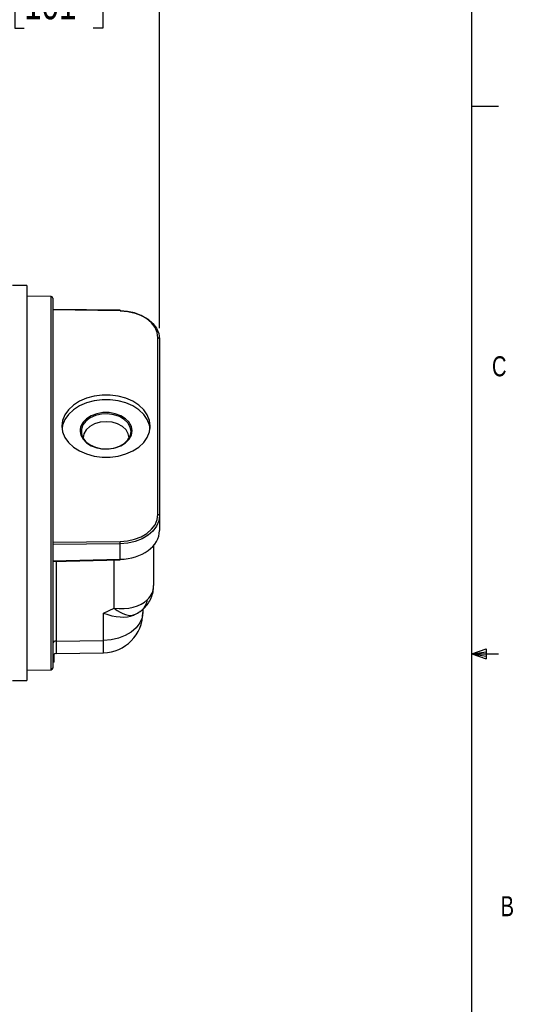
# Model space of a CAD drawing. Header units: inches. Extents: x 0.4 to 16.6, y 0.2 to 10.8.
# Tile 11 of 12: x 14.3 to 16.6, y 3.9 to 8.5. Entities that reach past the tile are written whole.
import ezdxf

# ---------------------------------------------------------------- set-up
doc = ezdxf.new("R2010")
doc.units = ezdxf.units.IN
doc.header["$MEASUREMENT"] = 0
doc.layers.add('BORDER', color=7, linetype='Continuous', lineweight=25)
doc.layers.add('SLD-0', color=7, linetype='Continuous', lineweight=25)
doc.styles.add('SLDTEXTSTYLE0', font='TXT', dxfattribs={"width": 0.75})
doc.dimstyles.new('SLDDIMSTYLE1', dxfattribs={"dimtxt": 0.145833, "dimasz": 0.13, "dimexe": 0, "dimexo": 0.0625, "dimgap": 0.036458, "dimtad": 0, "dimtih": 1, "dimtoh": 1, "dimdec": 1, "dimlfac": 2, "dimrnd": 1e-09, "dimzin": 4, "dimdsep": 46, "dimtxsty": 'SLDTEXTSTYLE0', "dimsah": 1, "dimcen": 0.09, "dimadec": 0, "dimazin": 1, "dimtfac": 1, "dimtdec": 1, "dimtofl": 0, "dimtmove": 0, "dimatfit": 3, "dimfxl": 0, "dimfrac": 2, "dimtolj": 1, "dimtzin": 12, "dimarcsym": 0})

# ---------------------------------------------------------------- blocks, each defined once
blk = doc.blocks.new('_D_6')
at = {"layer": 'SLD-0'}
for p, q in [((14.9144, 7.0361), (14.9144, 8.7961)), ((12.9326, 8.6711), (14.1092, 8.6711)), ((14.2812, 8.6711), (14.2369, 8.6711)), ((14.2369, 8.6711), (14.2369, 8.4394)), ((14.6045, 8.6711), (14.6489, 8.6711)), ((14.6489, 8.6711), (14.6489, 8.4394)), ((14.9144, 8.6711), (14.7765, 8.6711)), ((14.2369, 8.4394), (14.2812, 8.4394)), ((14.6489, 8.4394), (14.6045, 8.4394))]:
    blk.add_line(p, q, dxfattribs=at)
for points in [[(12.9326, 8.6711), (13.0626, 8.6511), (13.0626, 8.6911)], [(14.9144, 8.6711), (14.7844, 8.6911), (14.7844, 8.6511)]]:
    blk.add_solid(points, dxfattribs=at)
at = {"layer": 'SLD-0', "char_height": 0.14583, "attachment_point": 1, "style": 'SLDTEXTSTYLE0'}
for s, insert in [('4.0', (14.3082, 8.8887)), ('101', (14.2812, 8.6274))]:
    blk.add_mtext(s, dxfattribs=dict(at, insert=insert))

msp = doc.modelspace()

# ---------------------------------------------------------------- linework, layer by layer
at = {"color": 7, "linetype": 'Continuous', "lineweight": 25}
for p, q in [((14.2927, 7.2355), (14.2269, 7.2355)), ((14.2927, 7.2355), (14.2927, 5.388)), ((14.407, 7.1848), (14.2927, 7.1868)), ((14.4144, 7.1773), (14.4144, 6.927)), ((14.7301, 7.1202), (14.4144, 7.1241)), ((14.73, 7.1181), (14.4144, 7.1219)), ((14.9069, 6.1651), (14.9069, 6.9915)), ((14.9144, 6.9861), (14.9144, 6.1598)), ((14.4144, 6.927), (14.4144, 5.4463)), ((14.9144, 6.1598), (14.9144, 6.0892)), ((14.4144, 6.0347), (14.73, 6.0386)), ((14.7302, 6.0279), (14.4144, 6.0241)), ((14.7302, 5.9552), (14.7302, 6.0279)), ((14.8871, 6.0203), (14.8871, 5.8326)), ((14.4144, 5.9474), (14.7302, 5.9552)), ((14.4144, 5.9452), (14.7302, 5.953)), ((14.6516, 5.7039), (14.7023, 5.7262)), ((14.8363, 5.7213), (14.8363, 5.7076)), ((14.6516, 5.5754), (14.6516, 5.7039)), ((14.7931, 5.6944), (14.7979, 5.6965)), ((14.8363, 5.7076), (14.8363, 5.7059)), ((14.4301, 5.5727), (14.6516, 5.5754)), ((14.4219, 5.4959), (14.4144, 5.4959)), ((14.4219, 5.4879), (14.4144, 5.4879)), ((14.4219, 5.4877), (14.4144, 5.4877)), ((14.4219, 5.4839), (14.4144, 5.4839)), ((14.4219, 5.4839), (14.4219, 5.4877)), ((14.4301, 5.5141), (14.6516, 5.5179)), ((14.2927, 5.4368), (14.407, 5.4388)), ((14.4219, 5.4736), (14.4144, 5.4736)), ((14.2269, 5.388), (14.2927, 5.388))]:
    msp.add_line(p, q, dxfattribs=at)
at = {"color": 8, "linetype": 'Continuous', "lineweight": 25}
for p, q in [((14.407, 5.4388), (14.407, 7.1848)), ((14.7853, 6.5463), (14.7862, 6.5563)), ((14.4301, 5.9456), (14.4301, 5.5727)), ((14.7023, 5.7262), (14.7023, 5.9523)), ((14.6516, 5.5179), (14.6516, 5.5754)), ((14.4301, 5.5727), (14.4301, 5.5141)), ((14.4219, 5.5021), (14.4149, 5.5021))]:
    msp.add_line(p, q, dxfattribs=at)
at = {"color": 7, "linetype": 'Continuous', "lineweight": 25, "flags": 128}
for points in [[(14.9069, 6.9915), (14.9035, 7.0159), (14.8935, 7.0394), (14.8772, 7.0611), (14.8553, 7.0802), (14.8285, 7.096), (14.798, 7.1078), (14.7647, 7.1153), (14.73, 7.1181)], [(14.7302, 7.118), (14.7663, 7.1151), (14.8009, 7.1073), (14.8328, 7.095), (14.8606, 7.0786), (14.8835, 7.0587), (14.9004, 7.0361), (14.9109, 7.0116), (14.9144, 6.9861)], [(14.8714, 6.5783), (14.8679, 6.6051), (14.8574, 6.6309), (14.8404, 6.655), (14.8174, 6.6764), (14.7891, 6.6945), (14.7567, 6.7086), (14.7211, 6.7184), (14.6835, 6.7233), (14.6453, 6.7233), (14.6078, 6.7184), (14.5721, 6.7086), (14.5397, 6.6945), (14.5114, 6.6764), (14.4884, 6.655), (14.4714, 6.6309), (14.4609, 6.6051), (14.4574, 6.5783), (14.4609, 6.5516), (14.4714, 6.5257), (14.4884, 6.5017), (14.5114, 6.4802), (14.5397, 6.4621), (14.5721, 6.448), (14.6078, 6.4383), (14.6453, 6.4333), (14.6835, 6.4333), (14.7211, 6.4383), (14.7567, 6.448), (14.7891, 6.4621), (14.8174, 6.4802), (14.8404, 6.5017), (14.8574, 6.5257), (14.8679, 6.5516), (14.8714, 6.5783)], [(14.8708, 6.5673), (14.8679, 6.583), (14.8574, 6.6089), (14.8404, 6.6329), (14.8174, 6.6544), (14.7891, 6.6725), (14.7567, 6.6866), (14.7211, 6.6963), (14.6835, 6.7013), (14.6453, 6.7013), (14.6078, 6.6963), (14.5721, 6.6866), (14.5397, 6.6725), (14.5114, 6.6544), (14.4884, 6.6329), (14.4714, 6.6089), (14.4609, 6.583), (14.458, 6.5673)], [(14.7776, 6.5879), (14.7722, 6.5961), (14.7555, 6.6131), (14.7336, 6.6268), (14.7076, 6.6363), (14.6791, 6.6413), (14.6497, 6.6413), (14.6212, 6.6363), (14.5952, 6.6268), (14.5733, 6.6131), (14.5566, 6.5961), (14.5491, 6.5838)], [(14.7722, 6.5205), (14.7722, 6.5232), (14.7685, 6.5429), (14.7578, 6.5611), (14.7406, 6.5769), (14.7183, 6.5889), (14.6923, 6.5965), (14.6644, 6.5991), (14.6365, 6.5965), (14.6105, 6.5889), (14.5882, 6.5769), (14.571, 6.5611), (14.5603, 6.5429), (14.5566, 6.5232), (14.5566, 6.5217)], [(14.5441, 6.5432), (14.5462, 6.5358), (14.5566, 6.5165), (14.5733, 6.4995), (14.5952, 6.4858), (14.6212, 6.4762), (14.6497, 6.4713), (14.6791, 6.4713), (14.7076, 6.4762), (14.7336, 6.4858), (14.7555, 6.4995), (14.7722, 6.5165), (14.7826, 6.5358), (14.7853, 6.5463)], [(14.5502, 6.5362), (14.5558, 6.5232), (14.5699, 6.5051), (14.5899, 6.4901), (14.6146, 6.4791), (14.6425, 6.4727), (14.6717, 6.4714), (14.7005, 6.4753), (14.727, 6.4841), (14.7496, 6.4972), (14.7668, 6.5139), (14.7776, 6.533), (14.7786, 6.5362)], [(14.73, 6.0386), (14.7647, 6.0414), (14.798, 6.0488), (14.8285, 6.0606), (14.8553, 6.0764), (14.8772, 6.0955), (14.8935, 6.1172), (14.9035, 6.1407), (14.9069, 6.1651)], [(14.9144, 6.1598), (14.9109, 6.1344), (14.9004, 6.1099), (14.8835, 6.0873), (14.8606, 6.0674), (14.8328, 6.051), (14.8009, 6.0386), (14.7663, 6.0309), (14.7302, 6.0279)], [(14.7302, 5.9552), (14.7302, 5.9542), (14.7302, 5.9535), (14.7302, 5.9531), (14.7302, 5.953), (14.7302, 5.953)], [(14.8363, 5.7076), (14.8327, 5.6821), (14.8223, 5.6575), (14.8053, 5.6349), (14.7824, 5.6149), (14.7544, 5.5985), (14.7225, 5.5861), (14.6878, 5.5783), (14.6516, 5.5754)]]:
    msp.add_lwpolyline(points, dxfattribs=at)
at = {"color": 8, "linetype": 'Continuous', "lineweight": 25, "flags": 128}
for points in [[(14.7786, 6.5362), (14.7813, 6.5535), (14.7776, 6.5739), (14.7668, 6.5931), (14.7496, 6.6097), (14.727, 6.6229), (14.7005, 6.6316), (14.6717, 6.6355), (14.6425, 6.6342), (14.6146, 6.6278), (14.5899, 6.6168), (14.5699, 6.6018), (14.5558, 6.5837), (14.5485, 6.5638), (14.5485, 6.5432), (14.5502, 6.5362)], [(14.7862, 6.5563), (14.7826, 6.5768), (14.7776, 6.5879)]]:
    msp.add_lwpolyline(points, dxfattribs=at)
at = {"color": 7, "linetype": 'Continuous', "lineweight": 25}
for centre, radius, start, end in [((14.4069, 7.1773), 0.0075, 0, 89), ((14.707, 7.1187), 0.0232, 358.2547, 3.7444), ((14.9078, 6.9848), 0.0067, 11.2316, 97.958), ((14.9078, 6.1585), 0.0067, 11.2316, 97.958), ((14.2295, 6.0271), 0.5007, 0.1002, 1.314), ((14.6483, 5.7059), 0.188, 271, 0), ((14.4283, 5.5586), 0.0142, 82.6044, 168.5843), ((14.4304, 5.4981), 0.016, 91, 180), ((14.4069, 5.4463), 0.0075, 271, 0)]:
    msp.add_arc(centre, radius, start, end, dxfattribs=at)
at = {"color": 8, "linetype": 'Continuous', "lineweight": 25}
for centre, radius, start, end in [((14.7556, 7.1181), 0.0255, 175.1314, 180.0057), ((14.6049, 6.5563), 0.0622, 153.721, 192.1852), ((14.7752, 5.7796), 0.0841, 305.8225, 351.3038)]:
    msp.add_arc(centre, radius, start, end, dxfattribs=at)
at = {"color": 7, "linetype": 'Continuous', "lineweight": 25}
for centre, major_axis, ratio, start_param, end_param in [((14.7269, 6.087), (0.1875, 0.0044), 0.703197, 4.713271, 6.266614), ((14.6991, 5.8584), (0.1852, -0.0475), 0.677605, 4.902052, 5.894963), ((14.6483, 5.8361), (0.1769, -0.1155), 0.551566, 5.0755, 5.937528)]:
    msp.add_ellipse(centre, major_axis=major_axis, ratio=ratio, start_param=start_param, end_param=end_param, dxfattribs=at)
at = {"color": 8, "linetype": 'Continuous', "lineweight": 25}
msp.add_ellipse((14.6991, 5.8584), major_axis=(-0.1048, 0.1587), ratio=0.456598, start_param=2.201514, end_param=3.063542, dxfattribs=at)
at = {"color": 7, "linetype": 'Continuous', "lineweight": 25}
for points, knots in [([(14.8242, 5.7121), (14.827, 5.7138), (14.8376, 5.7206), (14.8531, 5.7368), (14.8699, 5.7606), (14.8811, 5.7877), (14.8867, 5.8123), (14.8865, 5.8271), (14.8864, 5.8325)], [0, 0, 0, 0, 0.0692646, 0.2696781, 0.4696124, 0.6865398, 0.8855394, 1, 1, 1, 1]), ([(14.8583, 5.7669), (14.8664, 5.7764), (14.8831, 5.7958), (14.8857, 5.8201), (14.8871, 5.8326)], [0, 0, 0, 0, 0.486556, 1, 1, 1, 1]), ([(14.7971, 5.6963), (14.7975, 5.6964), (14.8074, 5.6997), (14.8162, 5.7058), (14.8246, 5.7116)], [0, 0, 0, 0, 0.0424922, 1, 1, 1, 1]), ([(14.4219, 5.5021), (14.4219, 5.5049), (14.4219, 5.5077), (14.4219, 5.5119), (14.4219, 5.5119)], [0, 0, 0, 0, 0.985534, 1, 1, 1, 1]), ([(14.4219, 5.4959), (14.4219, 5.4971), (14.4219, 5.4992), (14.4219, 5.5013), (14.4219, 5.5021)], [0, 0, 0, 0, 0.559911, 1, 1, 1, 1]), ([(14.4219, 5.4879), (14.4219, 5.4887), (14.4219, 5.4904), (14.4219, 5.4933), (14.4219, 5.4949), (14.4219, 5.4959)], [0, 0, 0, 0, 0.279867, 0.559762, 1, 1, 1, 1]), ([(14.4219, 5.4736), (14.4219, 5.4738), (14.4219, 5.4742), (14.4219, 5.4777), (14.4219, 5.4815), (14.4219, 5.4839)], [0, 0, 0, 0, 0.279833, 0.559541, 1, 1, 1, 1])]:
    msp.add_open_spline(points, degree=3, knots=knots, dxfattribs=at)
at = {"layer": 'BORDER'}
for p, q in [((16.3763, 0.3921), (16.3763, 10.6421)), ((16.3763, 8.0753), (16.5013, 8.0753)), ((16.3763, 5.5128), (16.4434, 5.5368)), ((16.4434, 5.5368), (16.4434, 5.4902)), ((16.3763, 5.5128), (16.4434, 5.5218)), ((16.3763, 5.5128), (16.5013, 5.5128)), ((16.3763, 5.5128), (16.4434, 5.4902)), ((16.3763, 5.5128), (16.4434, 5.5025))]:
    msp.add_line(p, q, dxfattribs=at)

# ---------------------------------------------------------------- texts
at = {"color": 7, "linetype": 'Continuous', "lineweight": 0, "char_height": 0.0937, "attachment_point": 1, "style": 'SLDTEXTSTYLE0'}
for s, insert in [('C', (16.4712, 6.9051)), ('B', (16.5115, 4.3791))]:
    msp.add_mtext(s, dxfattribs=dict(at, insert=insert))

# ---------------------------------------------------------------- dimensions: what is measured, and where the dimension line sits
at = {"layer": 'SLD-0'}
dim = msp.add_linear_dim(base=(12.9326, 8.6711), p1=(14.9144, 6.9861), p2=(12.9326, 8.7517), dimstyle='SLDDIMSTYLE1', dxfattribs=at)
dim.commit()
dim.dimension.update_dxf_attribs({"geometry": '_D_6', "text_midpoint": (14.4429, 8.6711), "dimtype": 160})

doc.saveas('drawing.dxf')
